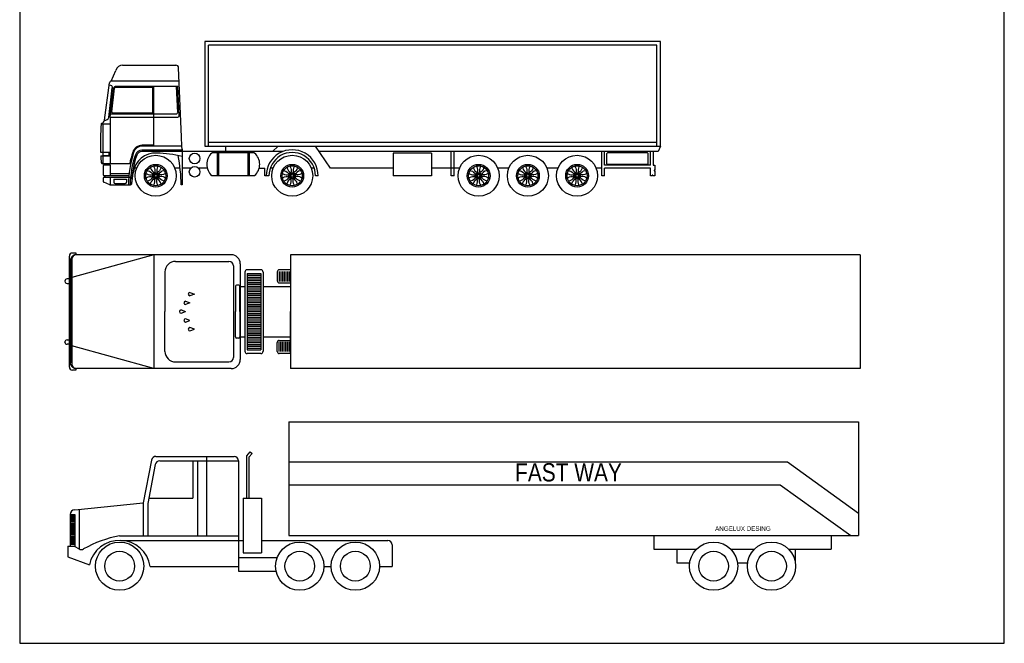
# Model space of a CAD drawing. Extents: x 149 to 250, y -977 to -912.
# Tile 8 of 156: x 150 to 171, y -940 to -926. Entities that reach past the tile are written whole.
import ezdxf

# ---------------------------------------------------------------- set-up
doc = ezdxf.new("R2010")
doc.units = 0
doc.header["$MEASUREMENT"] = 0
doc.layers.get('0').update_dxf_attribs({"linetype": 'CONTINUOUS'})
doc.layers.get('Defpoints').update_dxf_attribs({"linetype": 'CONTINUOUS'})
doc.layers.add('VEICOLI', color=7, linetype='CONTINUOUS')

msp = doc.modelspace()

# ---------------------------------------------------------------- linework, layer by layer
for p, q in [((151.10011, -931.62729), (151.10011, -931.59343)), ((152.80257, -931.62965), (151.00257, -932.12965)), ((151.00257, -931.72965), (151.00257, -934.02965)), ((154.4994, -931.62965), (151.10257, -931.62965)), ((152.80257, -931.62965), (152.80257, -934.12965)), ((153.27681, -931.77565), (154.4494, -931.77565)), ((168.2994, -931.62965), (155.7994, -931.62965)), ((155.7994, -931.62965), (155.7994, -934.12965)), ((168.2994, -931.62965), (168.2994, -934.12965)), ((154.5494, -931.87565), (154.5494, -933.88365)), ((154.6994, -931.82965), (154.6994, -933.92965)), ((154.7994, -932.00965), (154.7994, -933.74965)), ((155.1494, -931.95965), (154.8494, -931.95965)), ((154.8494, -932.03965), (154.8494, -933.71965)), ((155.1494, -932.03965), (155.1494, -933.71965)), ((155.1994, -932.00965), (155.1994, -933.74965)), ((152.80257, -934.12965), (151.00257, -933.62965)), ((153.27681, -933.98365), (154.4494, -933.98365)), ((155.1494, -933.79965), (154.8494, -933.79965)), ((151.09112, -934.13112), (151.09112, -934.16587)), ((154.4994, -934.12965), (151.10257, -934.12965)), ((168.2994, -934.12965), (155.7994, -934.12965)), ((155.76263, -935.29709), (168.26263, -935.29709)), ((155.76263, -935.29709), (155.76263, -937.79709)), ((168.26263, -935.29709), (168.26263, -937.79709)), ((152.75018, -936.13806), (152.57017, -937.07328)), ((152.84838, -936.05696), (154.56263, -936.05696)), ((153.95837, -936.05696), (153.95837, -937.79972)), ((154.84528, -936.04537), (154.91827, -935.96058)), ((154.84528, -936.97328), (154.84528, -936.04537)), ((154.89528, -936.06392), (154.95617, -935.9932)), ((154.89528, -936.97328), (154.89528, -936.06392)), ((154.91827, -935.96058), (154.95617, -935.9932)), ((152.83277, -936.23806), (152.66837, -937.09218)), ((152.93097, -936.15696), (154.66263, -936.15696)), ((153.65837, -936.15696), (153.65837, -936.97328)), ((153.75837, -936.15696), (153.75837, -937.79972)), ((154.66263, -936.15696), (154.66263, -938.5741)), ((155.76263, -936.17785), (166.70078, -936.17785)), ((166.70078, -936.17785), (168.26263, -937.30311)), ((155.76263, -936.67785), (166.53942, -936.67785)), ((166.53942, -936.67785), (168.09292, -937.79709)), ((152.69125, -936.97328), (153.65837, -936.97328)), ((154.76263, -936.97328), (155.16263, -936.97328)), ((154.76263, -936.97328), (154.76263, -938.1741)), ((155.16263, -936.97328), (155.16263, -938.1741)), ((151.06579, -937.23209), (152.57017, -937.07328)), ((151.16579, -937.22154), (151.16579, -938.09117)), ((152.57017, -937.07328), (152.57017, -937.79972)), ((152.66837, -937.09218), (152.66837, -937.79972)), ((150.96579, -937.33209), (151.06579, -937.33209)), ((150.96579, -937.33209), (150.96579, -938.02985)), ((150.96579, -937.36209), (151.06579, -937.36209)), ((150.96579, -937.38209), (151.06579, -937.38209)), ((150.96579, -937.41209), (151.06579, -937.41209)), ((150.96579, -937.43209), (151.06579, -937.43209)), ((151.06579, -937.33209), (151.06579, -938.02985)), ((150.96579, -937.46209), (151.06579, -937.46209)), ((150.96579, -937.48209), (151.06579, -937.48209)), ((150.96579, -937.51209), (151.06579, -937.51209)), ((150.96579, -937.53209), (151.06579, -937.53209)), ((150.96579, -937.56209), (151.06579, -937.56209)), ((150.96579, -937.56209), (151.06579, -937.56209)), ((150.96579, -937.58209), (151.06579, -937.58209)), ((150.96579, -937.61209), (151.06579, -937.61209)), ((150.96579, -937.63209), (151.06579, -937.63209)), ((150.96579, -937.66209), (151.06579, -937.66209)), ((150.96579, -937.68209), (151.06579, -937.68209)), ((150.96579, -937.71209), (151.06579, -937.71209)), ((150.96579, -937.73209), (151.06579, -937.73209)), ((150.96579, -937.76209), (151.06579, -937.76209)), ((150.96579, -937.78209), (151.06579, -937.78209)), ((150.96579, -937.81209), (151.06579, -937.81209)), ((150.96579, -937.83209), (151.06579, -937.83209)), ((150.96579, -937.86209), (151.06579, -937.86209)), ((152.05269, -937.79972), (154.66263, -937.79972)), ((155.76263, -937.79709), (168.26263, -937.79709)), ((163.77299, -937.79709), (163.77299, -938.09709)), ((167.66263, -937.79709), (167.66263, -938.09709)), ((150.91263, -938.02985), (150.91263, -938.25985)), ((150.91263, -938.02985), (151.05434, -938.02985)), ((150.96579, -937.88209), (151.06579, -937.88209)), ((150.96579, -937.91209), (151.06579, -937.91209)), ((150.96579, -937.93209), (151.06579, -937.93209)), ((150.96579, -937.96209), (151.06579, -937.96209)), ((150.96579, -937.98209), (151.06579, -937.98209)), ((151.05434, -938.02985), (151.16258, -938.08947)), ((152.07166, -937.89998), (154.76263, -937.89998)), ((155.16263, -937.89998), (157.93293, -937.89998)), ((158.03293, -937.99998), (158.03293, -938.4741)), ((150.91263, -938.25985), (151.38783, -938.4368)), ((154.66263, -938.2741), (155.50922, -938.2741)), ((154.76263, -938.1741), (155.16263, -938.1741)), ((163.77299, -938.09709), (164.70299, -938.09709)), ((164.27299, -938.09709), (164.27299, -938.39709)), ((165.46226, -938.09709), (165.97299, -938.09709)), ((166.73226, -938.09709), (167.66263, -938.09709)), ((166.87806, -938.39709), (166.87806, -938.09709)), ((152.7245, -938.4741), (154.66263, -938.4741)), ((156.53295, -938.4741), (156.69291, -938.4741)), ((157.75295, -938.4741), (158.03293, -938.4741)), ((164.27299, -938.39709), (164.55719, -938.39709)), ((165.60806, -938.39709), (165.82719, -938.39709)), ((154.66263, -938.5741), (155.47291, -938.5741))]:
    msp.add_line(p, q)
at = {"linetype": 'Continuous'}
for p, q in [((150.9494, -934.09687), (150.9494, -931.66243)), ((150.97143, -931.75597), (150.97113, -931.765)), ((150.97113, -931.765), (150.97113, -934.00333)), ((150.97231, -931.74699), (150.97143, -931.75597)), ((150.97378, -931.73808), (150.97231, -931.74699)), ((150.97584, -931.72928), (150.97378, -931.73808)), ((150.97846, -931.72064), (150.97584, -931.72928)), ((150.98164, -931.71219), (150.97846, -931.72064)), ((150.98536, -931.70396), (150.98164, -931.71219)), ((150.98962, -931.696), (150.98536, -931.70396)), ((150.99439, -931.68833), (150.98962, -931.696)), ((150.99965, -931.68099), (150.99439, -931.68833)), ((151.00538, -931.67401), (150.99965, -931.68099)), ((151.01155, -931.66742), (151.00538, -931.67401)), ((151.01814, -931.66124), (151.01155, -931.66742)), ((151.02512, -931.65552), (151.01814, -931.66124)), ((151.03246, -931.65026), (151.02512, -931.65552)), ((151.04013, -931.64549), (151.03246, -931.65026)), ((151.0481, -931.64123), (151.04013, -931.64549)), ((151.05632, -931.6375), (151.0481, -931.64123)), ((151.06477, -931.63432), (151.05632, -931.6375)), ((151.07342, -931.6317), (151.06477, -931.63432)), ((151.08221, -931.62965), (151.07342, -931.6317)), ((151.09112, -931.62818), (151.08221, -931.62965)), ((151.10011, -931.62729), (151.09112, -931.62818)), ((153.04681, -932.00565), (153.04681, -932.87965)), ((154.8494, -932.03965), (155.1494, -932.03965)), ((154.8494, -932.07965), (155.1494, -932.07965)), ((153.04681, -933.75365), (153.04681, -932.87965)), ((154.8494, -933.71965), (155.1494, -933.71965))]:
    msp.add_line(p, q, dxfattribs=at)
for points in [[(151.10011, -931.59343), (151.0184, -931.59343)], [(155.50964, -932.00565), (155.50964, -932.20341)], [(155.7994, -931.95965), (155.55564, -931.95965)], [(155.55564, -932.00191), (155.55564, -932.21923)], [(155.59186, -932.00191), (155.59186, -932.21923)], [(155.62808, -932.00191), (155.62808, -932.21923)], [(155.6643, -932.00191), (155.6643, -932.21923)], [(155.70052, -932.00191), (155.70052, -932.21923)], [(155.73674, -932.00191), (155.73674, -932.21923)], [(155.77296, -932.00191), (155.77296, -932.21923)], [(155.7994, -931.95965), (155.7994, -932.87965)], [(150.85281, -932.20867), (150.85281, -932.21326)], [(150.9494, -932.16267), (150.89881, -932.16267)], [(154.8494, -932.11965), (155.1494, -932.11965)], [(154.8494, -932.15965), (155.1494, -932.15965)], [(154.8494, -932.19965), (155.1494, -932.19965)], [(154.8494, -932.23965), (155.1494, -932.23965)], [(155.55564, -932.24941), (155.7994, -932.24941)], [(150.89881, -932.25926), (150.9494, -932.25926)], [(153.59493, -932.45708), (153.69152, -932.4933), (153.59493, -932.52952)], [(154.59456, -932.323), (154.59456, -932.87965)], [(154.66814, -932.3), (154.61756, -932.3)], [(154.69114, -932.87965), (154.69114, -932.323)], [(154.6994, -932.32765), (154.7994, -932.32765)], [(154.8494, -932.27965), (155.1494, -932.27965)], [(154.8494, -932.31965), (155.1494, -932.31965)], [(154.8494, -932.35965), (155.1494, -932.35965)], [(154.8494, -932.39965), (155.1494, -932.39965)], [(154.8494, -932.43965), (155.1494, -932.43965)], [(155.1994, -932.32765), (155.7994, -932.32765)], [(153.49834, -932.65025), (153.59493, -932.68647), (153.49834, -932.72269)], [(154.8494, -932.47965), (155.1494, -932.47965)], [(154.8494, -932.51965), (155.1494, -932.51965)], [(154.8494, -932.55965), (155.1494, -932.55965)], [(154.8494, -932.59965), (155.1494, -932.59965)], [(154.8494, -932.63965), (155.1494, -932.63965)], [(154.8494, -932.67965), (155.1494, -932.67965)], [(153.40175, -932.84343), (153.49834, -932.87965)], [(153.40175, -932.91587), (153.49834, -932.87965)], [(154.59455, -933.4363), (154.59455, -932.87965)], [(154.69114, -932.87965), (154.69114, -933.4363)], [(154.8494, -932.71965), (155.1494, -932.71965)], [(154.8494, -932.75965), (155.1494, -932.75965)], [(154.8494, -932.79965), (155.1494, -932.79965)], [(154.8494, -932.83965), (155.1494, -932.83965)], [(154.8494, -932.87965), (155.1494, -932.87965)], [(155.7994, -933.79965), (155.7994, -932.87965)], [(153.49834, -933.10905), (153.59493, -933.07283), (153.49834, -933.03661)], [(154.8494, -932.91965), (155.1494, -932.91965)], [(154.8494, -932.95965), (155.1494, -932.95965)], [(154.8494, -932.99965), (155.1494, -932.99965)], [(154.8494, -933.03965), (155.1494, -933.03965)], [(154.8494, -933.07965), (155.1494, -933.07965)], [(154.8494, -933.11965), (155.1494, -933.11965)], [(153.59493, -933.30222), (153.69152, -933.266), (153.59493, -933.22978)], [(154.8494, -933.15965), (155.1494, -933.15965)], [(154.8494, -933.19965), (155.1494, -933.19965)], [(154.8494, -933.23965), (155.1494, -933.23965)], [(154.8494, -933.27965), (155.1494, -933.27965)], [(154.8494, -933.31965), (155.1494, -933.31965)], [(150.85281, -933.55063), (150.85281, -933.54604)], [(150.89881, -933.50004), (150.9494, -933.50004)], [(154.66814, -933.4593), (154.61755, -933.4593)], [(154.6994, -933.43165), (154.7994, -933.43165)], [(154.8494, -933.35965), (155.1494, -933.35965)], [(154.8494, -933.39965), (155.1494, -933.39965)], [(154.8494, -933.43965), (155.1494, -933.43965)], [(154.8494, -933.47965), (155.1494, -933.47965)], [(154.8494, -933.51965), (155.1494, -933.51965)], [(155.1994, -933.43165), (155.7994, -933.43165)], [(155.55564, -933.50989), (155.7994, -933.50989)], [(155.55564, -933.75739), (155.55564, -933.54007)], [(155.59186, -933.75739), (155.59186, -933.54007)], [(155.62808, -933.75739), (155.62808, -933.54007)], [(155.6643, -933.75739), (155.6643, -933.54007)], [(155.70052, -933.75739), (155.70052, -933.54007)], [(155.73674, -933.75739), (155.73674, -933.54007)], [(155.77296, -933.75739), (155.77296, -933.54007)], [(150.9494, -933.59663), (150.89881, -933.59663)], [(154.8494, -933.55965), (155.1494, -933.55965)], [(154.8494, -933.59965), (155.1494, -933.59965)], [(154.8494, -933.63965), (155.1494, -933.63965)], [(154.8494, -933.67965), (155.1494, -933.67965)], [(155.50964, -933.75365), (155.50964, -933.55589)], [(155.7994, -933.79965), (155.55564, -933.79965)], [(151.09112, -934.13112), (151.08221, -934.12965), (151.07342, -934.1276), (151.06477, -934.12498), (151.05632, -934.1218), (151.0481, -934.11807), (151.04013, -934.11381), (151.03246, -934.10905), (151.02512, -934.10379), (151.01814, -934.09806), (151.01155, -934.09188), (151.00538, -934.08529), (150.99965, -934.07831), (150.99439, -934.07097), (150.98962, -934.0633), (150.98536, -934.05534), (150.98164, -934.04711), (150.97846, -934.03866), (150.97584, -934.03002), (150.97378, -934.02122), (150.97231, -934.01231), (150.97143, -934.00333)], [(151.09112, -934.16587), (151.0184, -934.16587)]]:
    msp.add_lwpolyline(points, dxfattribs=at)
for centre, radius in [((152.05269, -938.46702), 0.53007), ((156.00293, -938.46702), 0.53007), ((157.22293, -938.46702), 0.53007), ((165.08263, -938.46702), 0.53007), ((166.35263, -938.46702), 0.53007), ((152.05269, -938.46702), 0.32668), ((156.00293, -938.46702), 0.32668), ((157.22293, -938.46702), 0.32668), ((165.08263, -938.46702), 0.32668), ((166.35263, -938.46702), 0.32668)]:
    msp.add_circle(centre, radius)
for centre, radius, start, end in [((151.0184, -931.66243), 0.069, 90, 180), ((153.27681, -932.00565), 0.23, 90, 180), ((155.55564, -932.00565), 0.046, 90, 180), ((150.89881, -932.20867), 0.046, 90, 180), ((150.89881, -932.21326), 0.046, 180, 270), ((155.55564, -932.20341), 0.046, 180, 270), ((153.59493, -932.4933), 0.03622, 90, 270), ((154.61756, -932.323), 0.023, 90, 180), ((154.66814, -932.323), 0.023, 0, 90), ((153.49834, -932.68647), 0.03622, 90, 270), ((153.40175, -932.87965), 0.03622, 90, 180), ((153.40175, -932.87965), 0.03622, 180, 270), ((153.49834, -933.07283), 0.03622, 90, 270), ((153.59493, -933.266), 0.03622, 90, 270), ((150.89881, -933.54604), 0.046, 90, 180), ((150.89881, -933.55063), 0.046, 180, 270), ((154.61755, -933.4363), 0.023, 180, 270), ((154.66814, -933.4363), 0.023, 270, 0), ((155.55564, -933.55589), 0.046, 90, 180), ((153.27681, -933.75365), 0.23, 180, 270), ((155.55564, -933.75365), 0.046, 180, 270), ((151.0184, -934.09687), 0.069, 180, 270)]:
    msp.add_arc(centre, radius, start, end, dxfattribs=at)
for centre, radius, start, end in [((151.10257, -931.72965), 0.1, 90, 180), ((154.4494, -931.87565), 0.1, 0, 90), ((154.4994, -931.82965), 0.2, 0, 90), ((154.8494, -932.00965), 0.05, 90, 180), ((155.1494, -932.00965), 0.05, 0, 90), ((154.8494, -933.74965), 0.05, 180, 270), ((155.1494, -933.74965), 0.05, 270, 0), ((154.4494, -933.88365), 0.1, 270, 0), ((154.4994, -933.92965), 0.2, 270, 0), ((151.10257, -934.02965), 0.1, 180, 270), ((152.84838, -936.15696), 0.1, 90, 169.104836), ((154.56263, -936.15696), 0.1, 0, 90), ((152.93097, -936.25696), 0.1, 90, 169.104836), ((151.06579, -937.33209), 0.1, 90, 180), ((152.54385, -940.37664), 2.62331, 100.791129, 119.306836), ((152.05269, -938.57978), 0.68007, 8.940561, 167.862694), ((157.93293, -937.99998), 0.1, 0, 90), ((151.21083, -938.00188), 0.1, 241.152141, 299.306836)]:
    msp.add_arc(centre, radius, start, end)
at = {"layer": 'Defpoints'}
msp.add_lwpolyline([(149.85979, -940.16017), (171.45979, -940.16017), (171.45979, -912.26017), (149.85979, -912.26017)], close=True, dxfattribs=at)
at = {"layer": 'VEICOLI'}
for p, q in [((163.91955, -926.94693), (153.91956, -926.94693)), ((163.91955, -926.94693), (153.91956, -926.94693)), ((153.91956, -926.94693), (153.91956, -929.24693)), ((163.83955, -927.02693), (153.99956, -927.02693)), ((153.99956, -929.24693), (153.99956, -927.02693)), ((163.83955, -929.24693), (163.83955, -927.02693)), ((163.91955, -929.24693), (163.91955, -926.94693)), ((163.91955, -929.24693), (163.91955, -926.94693)), ((152.11779, -927.46981), (153.28547, -927.46981)), ((151.86788, -927.81981), (151.97204, -927.58436)), ((153.40881, -929.04206), (153.34541, -927.5273)), ((151.72008, -928.67783), (151.82828, -927.85415)), ((153.35766, -927.81981), (151.86788, -927.81981)), ((151.81375, -928.62004), (151.89052, -927.96907)), ((151.84542, -928.60771), (151.92032, -927.97258)), ((151.8788, -928.49537), (151.94033, -927.97369)), ((152.76334, -927.95604), (151.96019, -927.95604)), ((153.33249, -927.93604), (151.96847, -927.93604)), ((152.78334, -928.49771), (152.78334, -927.97604)), ((152.80334, -929.228), (152.80334, -927.96604)), ((153.32634, -928.50646), (153.30252, -927.93729)), ((153.3593, -928.57646), (153.33249, -927.93604)), ((151.85367, -928.53771), (153.29637, -928.53771)), ((151.89867, -928.51771), (152.76334, -928.51771)), ((151.64883, -928.75913), (151.84542, -928.75913)), ((151.69082, -929.63397), (151.69082, -928.75913)), ((151.84542, -928.60771), (151.84542, -929.63397)), ((151.84542, -928.60771), (153.32932, -928.60771)), ((152.80334, -929.228), (152.54826, -929.228)), ((153.41956, -929.248), (153.40881, -929.04206)), ((163.83955, -929.16693), (153.99956, -929.16693)), ((151.6333, -929.37594), (151.84542, -929.37594)), ((151.70082, -929.38094), (151.80542, -929.38094)), ((151.81542, -929.39094), (151.81542, -929.44416)), ((153.42304, -929.33513), (152.54044, -929.33513)), ((153.42304, -929.36513), (152.54044, -929.36513)), ((153.41956, -929.248), (152.54826, -929.248)), ((153.42304, -929.3147), (153.41956, -929.248)), ((153.42304, -929.3147), (153.42304, -930.09693)), ((155.63287, -929.36513), (153.42304, -929.36513)), ((153.91956, -929.24693), (163.91955, -929.24693)), ((154.99916, -929.39513), (154.08725, -929.39513)), ((154.19122, -929.39513), (154.19122, -929.89513)), ((154.22122, -929.39513), (154.22122, -929.89513)), ((154.37454, -929.24693), (154.37454, -929.36513)), ((154.86518, -929.39513), (154.86518, -929.89513)), ((154.89518, -929.39513), (154.89518, -929.89513)), ((155.53296, -929.24693), (155.40894, -929.36513)), ((156.6813, -929.72717), (156.34557, -929.24693)), ((163.86613, -929.36513), (156.4282, -929.36513)), ((158.05313, -929.40285), (158.05313, -929.90061)), ((158.89548, -929.40285), (158.05313, -929.40285)), ((158.89548, -929.40285), (158.89548, -929.90061)), ((159.32745, -929.90061), (159.32745, -929.36513)), ((159.38745, -929.90061), (159.38745, -929.36513)), ((162.62745, -929.90061), (162.62745, -929.36513)), ((162.68745, -929.66717), (162.68745, -929.36513)), ((162.74347, -929.63717), (162.74347, -929.40717)), ((163.63347, -929.39717), (162.75347, -929.39717)), ((163.64347, -929.63717), (163.64347, -929.40717)), ((163.6995, -929.66717), (163.6995, -929.36513)), ((163.75684, -929.36513), (163.75684, -929.66717)), ((163.91955, -929.24693), (163.86613, -929.36513)), ((151.63777, -929.45916), (151.84542, -929.45916)), ((152.27275, -929.63397), (151.67942, -929.63397)), ((151.70082, -929.45416), (151.80542, -929.45416)), ((151.71082, -929.65841), (151.84542, -929.65841)), ((151.72469, -929.63397), (151.72469, -929.65841)), ((151.84542, -929.65841), (151.84542, -929.89693)), ((163.63347, -929.64717), (162.75347, -929.64717)), ((162.97164, -929.64717), (162.97164, -929.66717)), ((163.41531, -929.64717), (163.41531, -929.66717)), ((151.69082, -929.67841), (151.69082, -929.87693)), ((152.25856, -929.85193), (151.84542, -929.85193)), ((152.31714, -930.07088), (152.34902, -929.83105)), ((152.42791, -929.72717), (152.37436, -929.72717)), ((153.37858, -929.72717), (153.26141, -929.72717)), ((153.61488, -929.72717), (153.42304, -929.72717)), ((153.97223, -929.72717), (153.77965, -929.72717)), ((155.11417, -929.72717), (155.23801, -929.72717)), ((155.23801, -929.90061), (155.23801, -929.72717)), ((155.42126, -929.72717), (155.35709, -929.72717)), ((156.31893, -929.72717), (156.25476, -929.72717)), ((158.05313, -929.72717), (156.6813, -929.72717)), ((159.5107, -929.72717), (158.89548, -929.72717)), ((160.5907, -929.72717), (160.3442, -929.72717)), ((161.6707, -929.72717), (161.4242, -929.72717)), ((162.62745, -929.72717), (162.5042, -929.72717)), ((163.6995, -929.66717), (162.68745, -929.66717)), ((163.6995, -929.72717), (162.68745, -929.72717)), ((162.68745, -929.90061), (162.68745, -929.72717)), ((163.6995, -929.90061), (163.6995, -929.72717)), ((163.75684, -929.66717), (163.79458, -929.66717)), ((163.77546, -929.77212), (163.77546, -929.78634)), ((163.79458, -929.77212), (163.77546, -929.77212)), ((163.77546, -929.78634), (163.79458, -929.78634)), ((163.79458, -929.66717), (163.79458, -929.77212)), ((163.79458, -929.78634), (163.79458, -929.90061)), ((151.69082, -929.94693), (151.69082, -930.01944)), ((151.83952, -930.09536), (151.70306, -930.03787)), ((152.25393, -929.89693), (151.71082, -929.89693)), ((151.71082, -929.92693), (152.32257, -929.92693)), ((151.72469, -929.89693), (151.72469, -929.92693)), ((151.84542, -929.92693), (151.84542, -930.09693)), ((151.9263, -929.97193), (152.20122, -929.97193)), ((151.9263, -929.97193), (151.9263, -930.03693)), ((151.9563, -930.06693), (152.17122, -930.06693)), ((152.20122, -929.97193), (152.20122, -930.03693)), ((154.99916, -929.89513), (154.08725, -929.89513)), ((155.32802, -929.90061), (155.23801, -929.90061)), ((156.408, -929.90061), (156.348, -929.90061)), ((158.89548, -929.90061), (158.05313, -929.90061)), ((159.38745, -929.90061), (159.32745, -929.90061)), ((162.68745, -929.90061), (162.62745, -929.90061)), ((163.73283, -929.90061), (163.6995, -929.90061)), ((163.73283, -929.88148), (163.73283, -929.90061)), ((163.74704, -929.88148), (163.73283, -929.88148)), ((163.74704, -929.90061), (163.74704, -929.88148)), ((163.79458, -929.90061), (163.74704, -929.90061)), ((151.84729, -930.09693), (152.2874, -930.09693)), ((153.42304, -930.09693), (153.4052, -930.09693))]:
    msp.add_line(p, q, dxfattribs=at)
for points in [[(151.82165, -927.90464, -0.54003573), (151.89052, -927.96907, 0.08460635)], [(152.63034, -929.85302), (152.64704, -929.85302), (152.64704, -929.85719, 0.20520662), (152.77656, -929.87026, -1.72366135)], [(152.66206, -929.77644), (152.67387, -929.78824), (152.67682, -929.78529, -0.20520662), (152.77765, -929.86764, 1.72366135)], [(152.72416, -929.71434), (152.73597, -929.72614), (152.73302, -929.72909, 0.20520662), (152.81537, -929.82992, -1.72366135)], [(152.79886, -929.68255), (152.79886, -929.69924), (152.80303, -929.69924, -0.20680644), (152.81579, -929.82974, 1.72366135)], [(152.89045, -929.68255), (152.89045, -929.69924), (152.88628, -929.69924, 0.20680644), (152.87352, -929.82974, -1.72366135)], [(152.96515, -929.71434), (152.95334, -929.72614), (152.95629, -929.72909, -0.20520662), (152.87395, -929.82992, 1.72366135)], [(153.02725, -929.77644), (153.01545, -929.78824), (153.0125, -929.78529, 0.20520662), (152.91167, -929.86764, -1.72366135)], [(153.05898, -929.85302), (153.04228, -929.85302), (153.04228, -929.85719, -0.20520662), (152.91275, -929.87026, 1.72366135)], [(155.62369, -929.85302), (155.64039, -929.85302), (155.64039, -929.85719, 0.20520662), (155.76991, -929.87026, -1.72366135)], [(155.65541, -929.77644), (155.66722, -929.78824), (155.67017, -929.78529, -0.20520662), (155.771, -929.86764, 1.72366135)], [(155.71751, -929.71434), (155.72932, -929.72614), (155.72637, -929.72909, 0.20520662), (155.80872, -929.82992, -1.72366135)], [(155.79221, -929.68255), (155.79221, -929.69924), (155.79638, -929.69924, -0.20680644), (155.80915, -929.82974, 1.72366135)], [(155.88381, -929.68255), (155.88381, -929.69924), (155.87963, -929.69924, 0.20680644), (155.86687, -929.82974, -1.72366135)], [(155.9585, -929.71434), (155.9467, -929.72614), (155.94965, -929.72909, -0.20520662), (155.8673, -929.82992, 1.72366135)], [(156.02061, -929.77644), (156.0088, -929.78824), (156.00585, -929.78529, 0.20520662), (155.90502, -929.86764, -1.72366135)], [(156.05233, -929.85302), (156.03563, -929.85302), (156.03563, -929.85719, -0.20520662), (155.9061, -929.87026, 1.72366135)], [(159.71313, -929.85302), (159.72983, -929.85302), (159.72983, -929.85719, 0.20520662), (159.85936, -929.87026, -1.72366135)], [(159.74485, -929.77644), (159.75666, -929.78824), (159.75961, -929.78529, -0.20520662), (159.86044, -929.86764, 1.72366135)], [(159.80696, -929.71434), (159.81876, -929.72614), (159.81581, -929.72909, 0.20520662), (159.89816, -929.82992, -1.72366135)], [(159.88165, -929.68255), (159.88165, -929.69924), (159.88583, -929.69924, -0.20680644), (159.89859, -929.82974, 1.72366135)], [(159.97325, -929.68255), (159.97325, -929.69924), (159.96907, -929.69924, 0.20680644), (159.95631, -929.82974, -1.72366135)], [(160.04795, -929.71434), (160.03614, -929.72614), (160.03909, -929.72909, -0.20520662), (159.95674, -929.82992, 1.72366135)], [(160.11005, -929.77644), (160.09824, -929.78824), (160.09529, -929.78529, 0.20520662), (159.99446, -929.86764, -1.72366135)], [(160.14177, -929.85302), (160.12507, -929.85302), (160.12507, -929.85719, -0.20520662), (159.99554, -929.87026, 1.72366135)], [(160.79313, -929.85302), (160.80983, -929.85302), (160.80983, -929.85719, 0.20520662), (160.93936, -929.87026, -1.72366135)], [(160.82485, -929.77644), (160.83666, -929.78824), (160.83961, -929.78529, -0.20520662), (160.94044, -929.86764, 1.72366135)], [(160.88696, -929.71434), (160.89876, -929.72614), (160.89581, -929.72909, 0.20520662), (160.97816, -929.82992, -1.72366135)], [(160.96165, -929.68255), (160.96165, -929.69924), (160.96583, -929.69924, -0.20680644), (160.97859, -929.82974, 1.72366135)], [(161.05325, -929.68255), (161.05325, -929.69924), (161.04907, -929.69924, 0.20680644), (161.03631, -929.82974, -1.72366135)], [(161.12795, -929.71434), (161.11614, -929.72614), (161.11909, -929.72909, -0.20520662), (161.03674, -929.82992, 1.72366135)], [(161.19005, -929.77644), (161.17824, -929.78824), (161.17529, -929.78529, 0.20520662), (161.07446, -929.86764, -1.72366135)], [(161.22177, -929.85302), (161.20507, -929.85302), (161.20507, -929.85719, -0.20520662), (161.07554, -929.87026, 1.72366135)], [(161.87313, -929.85302), (161.88983, -929.85302), (161.88983, -929.85719, 0.20520662), (162.01936, -929.87026, -1.72366135)], [(161.90485, -929.77644), (161.91666, -929.78824), (161.91961, -929.78529, -0.20520662), (162.02044, -929.86764, 1.72366135)], [(161.96696, -929.71434), (161.97876, -929.72614), (161.97581, -929.72909, 0.20520662), (162.05816, -929.82992, -1.72366135)], [(162.04165, -929.68255), (162.04165, -929.69924), (162.04583, -929.69924, -0.20680644), (162.05859, -929.82974, 1.72366135)], [(162.13325, -929.68255), (162.13325, -929.69924), (162.12907, -929.69924, 0.20680644), (162.11631, -929.82974, -1.72366135)], [(162.20795, -929.71434), (162.19614, -929.72614), (162.19909, -929.72909, -0.20520662), (162.11674, -929.82992, 1.72366135)], [(162.27005, -929.77644), (162.25824, -929.78824), (162.25529, -929.78529, 0.20520662), (162.15446, -929.86764, -1.72366135)], [(162.30177, -929.85302), (162.28507, -929.85302), (162.28507, -929.85719, -0.20520662), (162.15554, -929.87026, 1.72366135)], [(152.63034, -929.94084), (152.64704, -929.94084), (152.64704, -929.93667, -0.20520662), (152.77656, -929.9236, 1.72366135)], [(152.66206, -930.01743), (152.67387, -930.00562), (152.67682, -930.00857, 0.20520662), (152.77765, -929.92622, -1.72366135)], [(152.72416, -930.07953), (152.73597, -930.06772), (152.73302, -930.06477, -0.20520662), (152.81537, -929.96394, 1.72366135)], [(152.79886, -930.11132), (152.79886, -930.09462), (152.80303, -930.09462, 0.20680644), (152.81579, -929.96413, -1.72366135)], [(152.89045, -930.11132), (152.89045, -930.09462), (152.88628, -930.09462, -0.20680644), (152.87352, -929.96413, 1.72366135)], [(152.96515, -930.07953), (152.95334, -930.06772), (152.95629, -930.06477, 0.20520662), (152.87395, -929.96394, -1.72366135)], [(153.02725, -930.01743), (153.01545, -930.00562), (153.0125, -930.00857, -0.20520662), (152.91167, -929.92622, 1.72366135)], [(153.05898, -929.94084), (153.04228, -929.94084), (153.04228, -929.93667, 0.20520662), (152.91275, -929.9236, -1.72366135)], [(155.62369, -929.94084), (155.64039, -929.94084), (155.64039, -929.93667, -0.20520662), (155.76991, -929.9236, 1.72366135)], [(155.65541, -930.01743), (155.66722, -930.00562), (155.67017, -930.00857, 0.20520662), (155.771, -929.92622, -1.72366135)], [(155.71751, -930.07953), (155.72932, -930.06772), (155.72637, -930.06477, -0.20520662), (155.80872, -929.96394, 1.72366135)], [(155.79221, -930.11132), (155.79221, -930.09462), (155.79638, -930.09462, 0.20680644), (155.80915, -929.96413, -1.72366135)], [(155.88381, -930.11132), (155.88381, -930.09462), (155.87963, -930.09462, -0.20680644), (155.86687, -929.96413, 1.72366135)], [(155.9585, -930.07953), (155.9467, -930.06772), (155.94965, -930.06477, 0.20520662), (155.8673, -929.96394, -1.72366135)], [(156.02061, -930.01743), (156.0088, -930.00562), (156.00585, -930.00857, -0.20520662), (155.90502, -929.92622, 1.72366135)], [(156.05233, -929.94084), (156.03563, -929.94084), (156.03563, -929.93667, 0.20520662), (155.9061, -929.9236, -1.72366135)], [(159.71313, -929.94084), (159.72983, -929.94084), (159.72983, -929.93667, -0.20520662), (159.85936, -929.9236, 1.72366135)], [(159.74485, -930.01743), (159.75666, -930.00562), (159.75961, -930.00857, 0.20520662), (159.86044, -929.92622, -1.72366135)], [(159.80696, -930.07953), (159.81876, -930.06772), (159.81581, -930.06477, -0.20520662), (159.89816, -929.96394, 1.72366135)], [(159.88165, -930.11132), (159.88165, -930.09462), (159.88583, -930.09462, 0.20680644), (159.89859, -929.96413, -1.72366135)], [(159.97325, -930.11132), (159.97325, -930.09462), (159.96907, -930.09462, -0.20680644), (159.95631, -929.96413, 1.72366135)], [(160.04795, -930.07953), (160.03614, -930.06772), (160.03909, -930.06477, 0.20520662), (159.95674, -929.96394, -1.72366135)], [(160.11005, -930.01743), (160.09824, -930.00562), (160.09529, -930.00857, -0.20520662), (159.99446, -929.92622, 1.72366135)], [(160.14177, -929.94084), (160.12507, -929.94084), (160.12507, -929.93667, 0.20520662), (159.99554, -929.9236, -1.72366135)], [(160.79313, -929.94084), (160.80983, -929.94084), (160.80983, -929.93667, -0.20520662), (160.93936, -929.9236, 1.72366135)], [(160.82485, -930.01743), (160.83666, -930.00562), (160.83961, -930.00857, 0.20520662), (160.94044, -929.92622, -1.72366135)], [(160.88696, -930.07953), (160.89876, -930.06772), (160.89581, -930.06477, -0.20520662), (160.97816, -929.96394, 1.72366135)], [(160.96165, -930.11132), (160.96165, -930.09462), (160.96583, -930.09462, 0.20680644), (160.97859, -929.96413, -1.72366135)], [(161.05325, -930.11132), (161.05325, -930.09462), (161.04907, -930.09462, -0.20680644), (161.03631, -929.96413, 1.72366135)], [(161.12795, -930.07953), (161.11614, -930.06772), (161.11909, -930.06477, 0.20520662), (161.03674, -929.96394, -1.72366135)], [(161.19005, -930.01743), (161.17824, -930.00562), (161.17529, -930.00857, -0.20520662), (161.07446, -929.92622, 1.72366135)], [(161.22177, -929.94084), (161.20507, -929.94084), (161.20507, -929.93667, 0.20520662), (161.07554, -929.9236, -1.72366135)], [(161.87313, -929.94084), (161.88983, -929.94084), (161.88983, -929.93667, -0.20520662), (162.01936, -929.9236, 1.72366135)], [(161.90485, -930.01743), (161.91666, -930.00562), (161.91961, -930.00857, 0.20520662), (162.02044, -929.92622, -1.72366135)], [(161.96696, -930.07953), (161.97876, -930.06772), (161.97581, -930.06477, -0.20520662), (162.05816, -929.96394, 1.72366135)], [(162.04165, -930.11132), (162.04165, -930.09462), (162.04583, -930.09462, 0.20680644), (162.05859, -929.96413, -1.72366135)], [(162.13325, -930.11132), (162.13325, -930.09462), (162.12907, -930.09462, -0.20680644), (162.11631, -929.96413, 1.72366135)], [(162.20795, -930.07953), (162.19614, -930.06772), (162.19909, -930.06477, 0.20520662), (162.11674, -929.96394, -1.72366135)], [(162.27005, -930.01743), (162.25824, -930.00562), (162.25529, -930.00857, -0.20520662), (162.15446, -929.92622, 1.72366135)], [(162.30177, -929.94084), (162.28507, -929.94084), (162.28507, -929.93667, 0.20520662), (162.15554, -929.9236, -1.72366135)]]:
    msp.add_lwpolyline(points, format="xyb", dxfattribs=at)
for centre, radius in [((152.84466, -929.89693), 0.45), ((153.69727, -929.51824), 0.11639), ((155.83801, -929.89693), 0.45), ((159.92745, -929.89693), 0.45), ((161.00745, -929.89693), 0.45), ((162.08745, -929.89693), 0.45), ((152.84466, -929.89693), 0.25), ((155.83801, -929.89693), 0.25), ((159.92745, -929.89693), 0.25), ((161.00745, -929.89693), 0.25), ((162.08745, -929.89693), 0.25), ((152.84466, -929.89693), 0.22), ((152.84466, -929.89693), 0.07313), ((152.84466, -929.89693), 0.05572), ((152.84466, -929.89693), 0.03423), ((152.84466, -929.89693), 0.02942), ((153.69727, -929.80938), 0.11639), ((155.83801, -929.89693), 0.22), ((155.83801, -929.89693), 0.07313), ((155.83801, -929.89693), 0.05572), ((155.83801, -929.89693), 0.03423), ((155.83801, -929.89693), 0.02942), ((159.92745, -929.89693), 0.22), ((159.92745, -929.89693), 0.07313), ((159.92745, -929.89693), 0.05572), ((159.92745, -929.89693), 0.03423), ((159.92745, -929.89693), 0.02942), ((161.00745, -929.89693), 0.22), ((161.00745, -929.89693), 0.07313), ((161.00745, -929.89693), 0.05572), ((161.00745, -929.89693), 0.03423), ((161.00745, -929.89693), 0.02942), ((162.08745, -929.89693), 0.22), ((162.08745, -929.89693), 0.07313), ((162.08745, -929.89693), 0.05572), ((162.08745, -929.89693), 0.03423), ((162.08745, -929.89693), 0.02942)]:
    msp.add_circle(centre, radius, dxfattribs=at)
for centre, radius, start, end in [((152.11779, -927.61981), 0.15, 90, 166.327612), ((153.28547, -927.52981), 0.06, 2.396578, 90), ((151.86788, -927.85981), 0.04, 90, 171.861282), ((151.96847, -927.98604), 0.05, 90, 164.39242), ((151.96019, -927.97604), 0.02, 90, 173.27395), ((152.76334, -927.97604), 0.02, 0, 90), ((152.77334, -927.96604), 0.03, 0, 90), ((151.89867, -928.49771), 0.02, 173.27395, 270), ((152.76334, -928.49771), 0.02, 270, 0), ((153.29637, -928.50771), 0.03, 270, 2.396578), ((153.32932, -928.57771), 0.03, 270, 2.396578), ((156.07633, -929.17915), 4.44738, 174.580793, 182.536183), ((151.66874, -928.76102), 0.02, 111.126806, 174.580793), ((151.62653, -928.65177), 0.09711, 291.126806, 344.43562), ((151.72301, -928.57776), 0.10011, 268.324752, 335.018151), ((152.54826, -929.448), 0.22, 90, 162.315272), ((151.70082, -929.39094), 0.01, 90, 180), ((151.70082, -929.44416), 0.01, 180, 270), ((151.80542, -929.39094), 0.01, 0, 90), ((151.80542, -929.44416), 0.01, 270, 0), ((154.66124, -930.12172), 2.41779, 162.315272, 179.412557), ((154.66124, -930.12172), 2.43779, 162.315272, 168.458392), ((154.37386, -930.12055), 2.09041, 160.884833, 179.36326), ((154.37386, -930.12055), 2.06041, 160.884833, 178.530312), ((152.84466, -929.89693), 0.5, 87.269683, 172.428409), ((152.54826, -929.448), 0.2, 90, 162.315272), ((152.54044, -929.48513), 0.15, 90, 160.884833), ((152.54044, -929.48513), 0.12, 90, 160.884833), ((152.76386, -932.18582), 2.79029, 76.335149, 87.851259), ((154.28492, -929.64513), 0.32328, 130.677953, 229.322047), ((154.08725, -929.41513), 0.02, 90, 130.677953), ((154.99916, -929.41513), 0.02, 49.322047, 90), ((154.80148, -929.64513), 0.32328, 310.677953, 49.322047), ((155.83801, -929.89693), 0.57, 359.587331, 180.412669), ((155.83801, -929.89693), 0.51, 359.587331, 180.412669), ((162.75347, -929.40717), 0.01, 90, 180), ((163.63347, -929.40717), 0.01, 0, 90), ((156.07633, -929.17915), 4.44738, 183.609833, 185.518701), ((151.67942, -929.60397), 0.03, 185.518701, 270), ((151.71082, -929.67841), 0.02, 90, 180), ((149.17352, -930.21582), 4.23336, 1.609274, 10.350106), ((162.75347, -929.63717), 0.01, 180, 270), ((163.63347, -929.63717), 0.01, 270, 0), ((151.71082, -929.87693), 0.02, 180, 270), ((151.71082, -929.94693), 0.02, 90, 180), ((151.71082, -930.01944), 0.02, 180, 247.152603), ((151.84729, -930.07693), 0.02, 247.152603, 270), ((151.9563, -930.03693), 0.03, 180, 270), ((152.17122, -930.03693), 0.03, 270, 0), ((152.28414, -930.06693), 0.03, 270, 358.530312), ((152.2874, -930.06693), 0.03, 270, 352.428409), ((154.08725, -929.87513), 0.02, 229.322047, 270), ((154.99916, -929.87513), 0.02, 270, 310.677953)]:
    msp.add_arc(centre, radius, start, end, dxfattribs=at)

# ---------------------------------------------------------------- texts
at = {"attachment_point": 1}
for s, insert, char_height, width in [('{\\fArial Narrow|b0|i0|c0|p34;FAST WAY}', (160.72777, -936.20657), 0.4, 5.2691569), ('{\\fArial Narrow|b0|i0|c0|p34;ANGELUX DESING}', (165.11564, -937.59236), 0.1, 2.1263881)]:
    msp.add_mtext(s, dxfattribs=dict(at, insert=insert, char_height=char_height, width=width))

doc.saveas('drawing.dxf')
